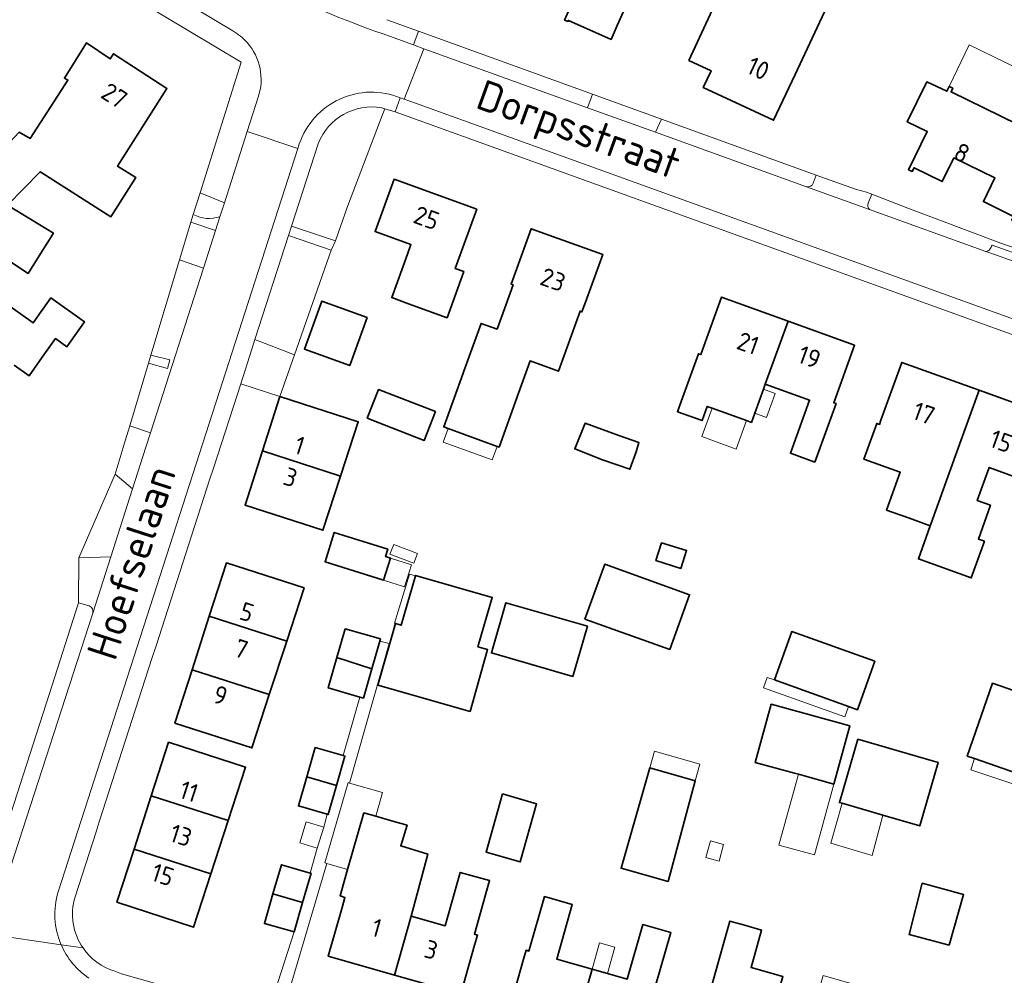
# Model space of a CAD drawing. Header units: metres. Extents: x 104777 to 177370, y 409697 to 438337.
# Tile 98 of 133: x 130196 to 130294, y 423146 to 423240. Entities that reach past the tile are written whole.
import ezdxf
from ezdxf.enums import TextEntityAlignment as Align

# ---------------------------------------------------------------- set-up
doc = ezdxf.new("R2010")
doc.units = ezdxf.units.M
for name, color, linetype, lineweight in [('B-WE-GR-GROENVOORZIENING-GV', 80, 'Continuous', 18), ('B-WE-GR-HAAG-GV', 90, 'Continuous', 13), ('B-WE-IE-TERREINAFSCHEIDING_KUNSTMATIG_HEKWERK-G', 20, 'IE-TERREINAFSCHEIDING_KUNSTMATIG-SO', 18), ('B-WE-OG-BEBOUWING-GV', 7, 'Continuous', 35), ('B-WE-OG-BEBOUWING_HUISNUMMER-T18', 10, 'Continuous', 18), ('B-WE-OG-BEBOUWING_LUIFEL-GV', 7, 'Continuous', 18), ('B-WE-OG-BEBOUWING_SCHUUR-GV', 7, 'Continuous', 18), ('B-WE-OG-BEBOUWING_STRAATNAAM-T18', 10, 'Continuous', 18), ('B-WE-OG-TERREIN_BEGROEID-GV', 7, 'Continuous', 18), ('B-WE-OG-TERREIN_ERF-GV', 7, 'Continuous', 18), ('B-WE-VH-OPENVERHARDING_BETONSTRAATSTEEN-GV', 90, 'Continuous', 18), ('B-WE-VH-OPENVERHARDING_SIERBESTRATING-GV', 90, 'Continuous', 18), ('B-WE-VH-OPENVERHARDING_STRAATBAKSTEEN-GV', 90, 'Continuous', 18), ('B-WE-VH-OPENVERHARDING_TEGEL-GV', 90, 'Continuous', 18)]:
    doc.layers.add(name, color=color, linetype=linetype, lineweight=lineweight)
doc.styles.add('NLCS-ISO-M20-T18', font='NLCS-ISO.ttf', dxfattribs={"height": 0.036})
doc.linetypes.add('IE-TERREINAFSCHEIDING_KUNSTMATIG-SO', pattern='A,4,[82,NLCS.SHX,S=0.75,R=90,X=0,Y=0],4,-2', length=10)

msp = doc.modelspace()

# ---------------------------------------------------------------- linework, layer by layer
at = {"layer": 'B-WE-GR-GROENVOORZIENING-GV', "ltscale": 20, "flags": 128}
msp.add_lwpolyline([(130209.075, 423206.231), (130210.937, 423205.679), (130211.179, 423206.549), (130209.305, 423206.997)], close=True, dxfattribs=at)
at = {"layer": 'B-WE-GR-HAAG-GV', "ltscale": 20, "flags": 128}
msp.add_lwpolyline([(130209.305, 423206.997), (130209.075, 423206.231), (130210.937, 423205.679), (130211.179, 423206.549)], close=True, dxfattribs=at)
at = {"layer": 'B-WE-IE-TERREINAFSCHEIDING_KUNSTMATIG_HEKWERK-G', "ltscale": 20, "flags": 128}
for points in [[(130205.559, 423243.565), (130218.213, 423235.962)], [(130214.166, 423223.04), (130218.213, 423235.962)], [(130213.496, 423220.901), (130214.166, 423223.04)], [(130227.541, 423218.296), (130228.728, 423221.711)], [(130213.26, 423220.148), (130213.496, 423220.901)], [(130227.126, 423217.379), (130223.501, 423207.052)], [(130227.541, 423218.296), (130227.126, 423217.379)], [(130199.295, 423173.591), (130202.17, 423182.53)]]:
    msp.add_lwpolyline(points, dxfattribs=at)
at = {"layer": 'B-WE-OG-BEBOUWING-GV', "ltscale": 20, "flags": 128}
for points in [[(130250.989, 423256.53), (130247.323, 423250.42), (130249.266, 423249.56), (130246.57, 423243.47), (130250.83, 423241.584), (130250.18, 423240.115), (130250.499, 423239.972), (130250.55, 423240.086), (130254.768, 423238.201), (130255.38, 423239.57), (130258.141, 423245.747), (130254.247, 423247.488), (130257.074, 423253.81)], [(130272.94, 423234.75), (130277.291, 423244.048), (130268.14, 423248.314), (130264.57, 423240.65), (130262.46, 423236.12), (130264.64, 423235.1), (130263.87, 423233.46), (130270.82, 423230.22)], [(130198.531, 423225.021), (130205.34, 423220.68), (130207.81, 423224.55), (130206.02, 423225.68), (130210.89, 423233.35), (130205.6, 423236.78), (130205.271, 423236.272), (130202.956, 423237.848), (130200.769, 423234.37), (130201.111, 423234.191), (130197.378, 423228.419), (130196.305, 423229.038), (130191.505, 423223.978), (130189.219, 423220.278), (130192.658, 423218.04), (130195.131, 423221.841), (130198.354, 423225.13)], [(130284.031, 423230.064), (130286.001, 423229.103), (130284.162, 423225.332), (130284.522, 423225.156), (130284.697, 423225.516), (130287.487, 423224.155), (130288.627, 423226.492), (130292.686, 423224.512), (130291.546, 423222.175), (130294.532, 423220.719), (130294.357, 423220.359), (130294.716, 423220.184), (130298.724, 423228.402), (130298.365, 423228.577), (130298.19, 423228.218), (130288.355, 423233.015), (130288.53, 423233.374), (130288.17, 423233.55), (130287.942, 423233.083), (130285.951, 423234.001)], [(130241.5, 423221.43), (130233.33, 423224.39), (130231.46, 423219.22), (130234.99, 423217.94), (130234.65, 423217), (130233.095, 423212.7), (130234.77, 423212.09), (130238.56, 423210.71), (130240.21, 423215.28), (130239.38, 423215.57)], [(130192.658, 423218.04), (130197.191, 423215.09), (130198.437, 423217.078), (130199.683, 423219.067), (130195.131, 423221.841)], [(130238.664, 423199.771), (130243.509, 423198.001), (130243.71, 423197.928), (130245.626, 423203.258), (130246.767, 423206.433), (130249.57, 423205.426), (130251.701, 423211.357), (130251.894, 423211.287), (130252.25, 423212.25), (130253.94, 423216.96), (130246.87, 423219.5), (130244.9, 423214.02), (130245.08, 423213.95), (130243.5, 423209.58), (130241.93, 423210.14), (130240.23, 423205.44), (130240.152, 423205.225), (130238.246, 423199.923)], [(130270.005, 423204.145), (130272.255, 423210.365), (130265.69, 423212.74), (130263.64, 423207.06), (130263.39, 423207.15), (130261.7, 423202.44), (130261.336, 423201.425), (130263.762, 423200.548), (130264.27, 423201.951), (130264.743, 423201.78), (130268.152, 423200.546), (130268.639, 423200.37), (130268.969, 423201.282), (130269.824, 423203.644)], [(130230.684, 423210.716), (130226.206, 423212.346), (130224.479, 423207.603), (130228.958, 423205.972)], [(130272.255, 423210.365), (130270.005, 423204.145), (130274.387, 423202.559), (130272.488, 423197.312), (130274.893, 423196.442), (130275.29, 423197.53), (130277, 423202.22), (130276.76, 423202.31), (130278.82, 423207.99)], [(130291.13, 423203.545), (130283.49, 423206.3), (130281.43, 423200.6), (130281.279, 423200.175), (130281.009, 423200.271), (130279.747, 423196.733), (130283.334, 423195.454), (130281.994, 423191.695), (130284.149, 423190.927), (130286.303, 423190.159), (130286.355, 423190.305), (130288.799, 423197.082)], [(130222.042, 423202.913), (130220.325, 423197.554), (130228.041, 423195.071), (130229.787, 423200.426)], [(130230.687, 423200.769), (130236.316, 423198.59), (130237.415, 423201.43), (130231.779, 423203.602)], [(130286.303, 423190.159), (130285.134, 423186.881), (130290.352, 423185.01), (130291.652, 423188.629), (130291.056, 423188.842), (130292.25, 423192.189), (130290.948, 423192.647), (130292.118, 423195.905), (130296.445, 423194.344), (130296.71, 423195.09), (130298.77, 423200.79), (130291.13, 423203.545), (130288.799, 423197.082), (130286.355, 423190.305)], [(130255.525, 423199.077), (130252.199, 423200.275), (130251.174, 423197.745), (130253.925, 423196.67), (130256.636, 423195.731), (130257.237, 423197.463), (130257.521, 423198.371)], [(130220.325, 423197.554), (130218.608, 423192.195), (130226.296, 423189.717), (130228.041, 423195.071)], [(130232.718, 423187.83), (130227.424, 423189.498), (130226.513, 423186.604), (130232.283, 423184.786), (130232.969, 423186.964), (130232.492, 423187.114)], [(130259.76, 423188.473), (130259.206, 423186.711), (130261.671, 423185.936), (130262.225, 423187.697)], [(130215.073, 423181.21), (130222.72, 423178.747), (130224.437, 423184.014), (130216.772, 423186.483)], [(130260.567, 423177.926), (130262.516, 423183.337), (130254.142, 423186.355), (130252.192, 423180.944)], [(130235.443, 423185.197), (130234.029, 423180.324), (130233.462, 423180.5), (130231.727, 423174.416), (130240.845, 423171.816), (130242.566, 423177.938), (130241.621, 423178.204), (130243.028, 423183.053), (130235.458, 423185.25)], [(130251.005, 423175.263), (130252.442, 423180.221), (130244.381, 423182.558), (130242.943, 423177.601)], [(130215.073, 423181.21), (130213.375, 423175.937), (130221.003, 423173.48), (130222.72, 423178.747)], [(130227.689, 423177.147), (130231.14, 423176.035), (130231.919, 423178.748), (130231.983, 423178.972), (130228.499, 423179.972)], [(130270.908, 423174.921), (130278.219, 423172.301), (130279.11, 423171.982), (130280.824, 423176.767), (130272.623, 423179.706)], [(130231.14, 423176.035), (130227.689, 423177.147), (130226.823, 423174.13), (130229.938, 423173.236), (130230.307, 423173.13)], [(130213.375, 423175.937), (130211.673, 423170.655), (130219.283, 423168.203), (130221.003, 423173.48)], [(130292.445, 423174.598), (130289.948, 423167.407), (130290.669, 423167.157), (130294.817, 423165.717), (130298.334, 423164.496), (130300.831, 423171.686)], [(130273.275, 423165.6), (130276.771, 423164.64), (130278.35, 423170.395), (130270.597, 423172.522), (130269.018, 423166.767), (130272.894, 423165.704)], [(130216.948, 423161.04), (130218.663, 423166.3), (130211.05, 423168.761), (130209.346, 423163.489)], [(130281.626, 423161.56), (130285.261, 423160.5), (130287.087, 423166.755), (130279.149, 423169.072), (130277.322, 423162.816), (130277.585, 423162.739)], [(130224.71, 423165.36), (130227.646, 423164.511), (130228.479, 423167.394), (130228.29, 423167.449), (130225.543, 423168.243)], [(130260.394, 423155.026), (130263.078, 423164.959), (130258.602, 423166.25), (130255.755, 423156.318)], [(130227.646, 423164.511), (130224.71, 423165.36), (130223.876, 423162.476), (130226.721, 423161.654), (130226.812, 423161.628)], [(130215.232, 423155.773), (130216.948, 423161.04), (130209.346, 423163.489), (130207.643, 423158.217)], [(130244.055, 423163.662), (130242.421, 423157.896), (130245.788, 423156.942), (130247.413, 423162.672)], [(130228.743, 423156.208), (130227.993, 423153.599), (130228.482, 423153.442), (130228.2, 423152.44), (130226.83, 423147.63), (130233.375, 423145.77), (130235.028, 423151.586), (130236.655, 423157.718), (130233.996, 423158.531), (130234.61, 423160.562), (130233.064, 423161.007), (130231.518, 423161.452), (130230.348, 423161.789)], [(130207.643, 423158.217), (130205.942, 423152.955), (130213.509, 423150.488), (130215.232, 423155.773)], [(130221.367, 423153.797), (130224.298, 423152.931), (130225.133, 423155.82), (130225.025, 423155.851), (130222.197, 423156.668)], [(130241.28, 423148.72), (130241.562, 423149.725), (130241.271, 423149.807), (130242.77, 423155.095), (130239.873, 423155.916), (130238.376, 423150.637), (130235.028, 423151.586), (130233.375, 423145.77), (130239.92, 423143.91)], [(130288.177, 423148.72), (130289.585, 423153.733), (130285.513, 423154.843), (130284.217, 423149.769)], [(130224.298, 423152.931), (130221.367, 423153.797), (130220.516, 423150.856), (130223.463, 423150.042)], [(130252.896, 423146.364), (130249.406, 423147.354), (130250.933, 423152.735), (130248.179, 423153.517), (130246.65, 423148.133), (130246.369, 423148.213), (130246.12, 423147.34), (130244.76, 423142.53), (130251.285, 423140.68)], [(130252.896, 423146.364), (130251.285, 423140.68), (130257.81, 423138.83), (130259.18, 423143.64), (130259.421, 423144.512), (130259.132, 423144.594), (130260.66, 423149.978), (130257.894, 423150.763), (130256.366, 423145.379), (130254.415, 423145.933)], [(130270.776, 423141.263), (130270.521, 423141.336), (130271.742, 423145.622), (130268.593, 423146.519), (130269.644, 423150.208), (130268.076, 423150.655), (130266.507, 423151.102), (130264.251, 423143.12), (130264, 423142.3), (130262.63, 423137.49), (130269.16, 423135.62)]]:
    msp.add_lwpolyline(points, close=True, dxfattribs=at)
msp.add_lwpolyline([(130195.792, 423206.028), (130197.28, 423204.98), (130198.575, 423206.81), (130199.87, 423208.64), (130201.011, 423207.832), (130202.76, 423210.301), (130199.427, 423212.661), (130197.678, 423210.192), (130192.414, 423213.92)], dxfattribs=at)
at = {"layer": 'B-WE-OG-BEBOUWING_LUIFEL-GV', "ltscale": 20, "flags": 128}
for points in [[(130298.724, 423228.402), (130300.712, 423232.515), (130290.153, 423237.65), (130288.17, 423233.55), (130288.53, 423233.374), (130288.355, 423233.015), (130298.19, 423228.218), (130298.365, 423228.577)], [(130268.969, 423201.282), (130270.13, 423200.862), (130270.985, 423203.223), (130269.824, 423203.644)], [(130264.743, 423201.78), (130263.725, 423198.965), (130267.134, 423197.732), (130268.152, 423200.546)], [(130238.664, 423199.771), (130238.175, 423198.398), (130243.035, 423196.668), (130243.509, 423198.001)], [(130233.294, 423188.312), (130232.927, 423187.345), (130235.293, 423186.448), (130235.66, 423187.415)], [(130232.969, 423186.964), (130232.283, 423184.786), (130234.368, 423184.13), (130235.053, 423186.309)], [(130234.029, 423180.324), (130235.443, 423185.197), (130234.868, 423185.376), (130233.366, 423180.53), (130233.462, 423180.5)], [(130270.908, 423174.921), (130270.188, 423175.179), (130269.821, 423174.155), (130277.851, 423171.276), (130278.219, 423172.301)], [(130263.078, 423164.959), (130263.55, 423166.595), (130259.074, 423167.886), (130258.602, 423166.25)], [(130294.817, 423165.717), (130290.669, 423167.157), (130290.301, 423166.051), (130294.468, 423164.667)], [(130273.275, 423165.6), (130271.355, 423158.603), (130274.851, 423157.644), (130276.771, 423164.64)], [(130226.683, 423156.801), (130228.743, 423156.208), (130230.348, 423161.789), (130231.518, 423161.452), (130232.194, 423163.8), (130228.917, 423164.743), (130228.785, 423164.781), (130226.503, 423156.853)], [(130277.585, 423162.739), (130276.462, 423158.811), (130280.551, 423157.587), (130281.626, 423161.56)], [(130224.024, 423158.821), (130225.745, 423158.298), (130226.378, 423160.379), (130224.656, 423160.902)], [(130254.415, 423145.933), (130255.151, 423148.528), (130253.633, 423148.959), (130252.896, 423146.364)]]:
    msp.add_lwpolyline(points, close=True, dxfattribs=at)
at = {"layer": 'B-WE-OG-BEBOUWING_SCHUUR-GV', "ltscale": 20, "flags": 128}
msp.add_lwpolyline([(130264.586, 423159.025), (130264.145, 423157.371), (130265.438, 423157.027), (130265.879, 423158.68)], close=True, dxfattribs=at)
at = {"layer": 'B-WE-OG-TERREIN_BEGROEID-GV', "ltscale": 20, "flags": 128}
for points in [[(130217.4, 423239.04), (130210.052, 423243.455), (130206.703, 423245.468), (130204.981, 423244.752)], [(130205.559, 423243.565), (130218.213, 423235.962), (130214.166, 423223.04), (130216.562, 423222.061), (130218.82, 423229.101), (130219.91, 423232.5)], [(130232.158, 423230.687), (130232.403, 423231.356), (130232.11, 423231.445)], [(130225.84, 423227.9), (130223.209, 423219.754), (130227.541, 423218.296), (130228.728, 423221.711), (130232.158, 423230.687)]]:
    msp.add_lwpolyline(points, dxfattribs=at)
at = {"layer": 'B-WE-OG-TERREIN_BEGROEID-GV', "ltscale": 20}
for points in [[(130218.817, 423237.892, 0.083068), (130217.4, 423239.04)], [(130219.91, 423232.5, 0.267957), (130218.817, 423237.892)], [(130232.11, 423231.445, 0.357724), (130225.84, 423227.9)]]:
    msp.add_lwpolyline(points, format="xyb", dxfattribs=at)
at = {"layer": 'B-WE-OG-TERREIN_BEGROEID-GV', "ltscale": 20, "flags": 128}
for points in [[(130222.913, 423218.839), (130219.591, 423208.552), (130223.501, 423207.052), (130227.126, 423217.379)], [(130214.492, 423215.605), (130212.139, 423216.42), (130209.305, 423206.997), (130211.179, 423206.549), (130210.937, 423205.679), (130209.075, 423206.231), (130207.212, 423200.034), (130209.271, 423199.32)], [(130202.2, 423186.987), (130205.344, 423187.074), (130207.503, 423193.807), (130205.771, 423195.241)]]:
    msp.add_lwpolyline(points, close=True, dxfattribs=at)
at = {"layer": 'B-WE-OG-TERREIN_ERF-GV', "ltscale": 20, "flags": 128}
for points in [[(130250.989, 423256.53), (130257.074, 423253.81), (130254.247, 423247.488), (130258.141, 423245.747), (130255.38, 423239.57), (130254.768, 423238.201), (130250.55, 423240.086), (130250.499, 423239.972), (130250.18, 423240.115), (130250.83, 423241.584), (130246.57, 423243.47), (130249.266, 423249.56), (130247.323, 423250.42)], [(130270.82, 423230.22), (130263.87, 423233.46), (130264.64, 423235.1), (130262.46, 423236.12), (130264.57, 423240.65), (130268.14, 423248.314), (130277.291, 423244.048), (130272.94, 423234.75)], [(130197.378, 423228.419), (130201.111, 423234.191), (130200.769, 423234.37), (130202.956, 423237.848), (130205.271, 423236.272), (130205.6, 423236.78), (130210.89, 423233.35), (130206.02, 423225.68), (130207.81, 423224.55), (130205.34, 423220.68), (130198.531, 423225.021), (130198.354, 423225.13), (130195.131, 423221.841), (130192.658, 423218.04), (130189.219, 423220.278), (130191.505, 423223.978), (130196.305, 423229.038)], [(130287.487, 423224.155), (130284.697, 423225.516), (130284.522, 423225.156), (130284.162, 423225.332), (130286.001, 423229.103), (130284.031, 423230.064), (130285.951, 423234.001), (130287.942, 423233.083), (130288.17, 423233.55), (130288.53, 423233.374), (130288.355, 423233.015), (130298.19, 423228.218), (130298.365, 423228.577), (130298.724, 423228.402), (130294.716, 423220.184), (130294.357, 423220.359), (130294.532, 423220.719), (130291.546, 423222.175), (130292.686, 423224.512), (130288.627, 423226.492)], [(130234.65, 423217), (130234.99, 423217.94), (130231.46, 423219.22), (130233.33, 423224.39), (130241.5, 423221.43), (130239.38, 423215.57), (130240.21, 423215.28), (130238.56, 423210.71), (130234.77, 423212.09), (130233.095, 423212.7)], [(130243.509, 423198.001), (130238.664, 423199.771), (130238.246, 423199.923), (130240.152, 423205.225), (130240.23, 423205.44), (130241.93, 423210.14), (130243.5, 423209.58), (130245.08, 423213.95), (130244.9, 423214.02), (130246.87, 423219.5), (130253.94, 423216.96), (130252.25, 423212.25), (130251.894, 423211.287), (130251.701, 423211.357), (130249.57, 423205.426), (130246.767, 423206.433), (130245.626, 423203.258), (130243.71, 423197.928)], [(130272.255, 423210.365), (130278.82, 423207.99), (130276.76, 423202.31), (130277, 423202.22), (130275.29, 423197.53), (130274.893, 423196.442), (130272.488, 423197.312), (130274.387, 423202.559), (130270.005, 423204.145), (130269.824, 423203.644), (130268.969, 423201.282), (130268.639, 423200.37), (130268.152, 423200.546), (130264.743, 423201.78), (130264.27, 423201.951), (130263.762, 423200.548), (130261.336, 423201.425), (130261.7, 423202.44), (130263.39, 423207.15), (130263.64, 423207.06), (130265.69, 423212.74)], [(130230.684, 423210.716), (130228.958, 423205.972), (130224.479, 423207.603), (130226.206, 423212.346)], [(130281.279, 423200.175), (130281.43, 423200.6), (130283.49, 423206.3), (130291.13, 423203.545), (130298.77, 423200.79), (130296.71, 423195.09), (130296.445, 423194.344), (130292.118, 423195.905), (130290.948, 423192.647), (130292.25, 423192.189), (130291.056, 423188.842), (130291.652, 423188.629), (130290.352, 423185.01), (130285.134, 423186.881), (130286.303, 423190.159), (130284.149, 423190.927), (130281.994, 423191.695), (130283.334, 423195.454), (130279.747, 423196.733), (130281.009, 423200.271)], [(130222.042, 423202.913), (130229.787, 423200.426), (130228.041, 423195.071), (130226.296, 423189.717), (130218.608, 423192.195), (130220.325, 423197.554)], [(130230.687, 423200.769), (130231.779, 423203.602), (130237.415, 423201.43), (130236.316, 423198.59)], [(130257.237, 423197.463), (130256.636, 423195.731), (130253.925, 423196.67), (130251.174, 423197.745), (130252.199, 423200.275), (130255.525, 423199.077), (130257.521, 423198.371)], [(130232.283, 423184.786), (130226.513, 423186.604), (130227.424, 423189.498), (130232.718, 423187.83), (130232.492, 423187.114), (130232.969, 423186.964)], [(130259.76, 423188.473), (130262.225, 423187.697), (130261.671, 423185.936), (130259.206, 423186.711)], [(130222.72, 423178.747), (130221.003, 423173.48), (130219.283, 423168.203), (130211.673, 423170.655), (130213.375, 423175.937), (130215.073, 423181.21), (130216.772, 423186.483), (130224.437, 423184.014)], [(130260.567, 423177.926), (130252.192, 423180.944), (130254.142, 423186.355), (130262.516, 423183.337)], [(130234.029, 423180.324), (130235.443, 423185.197), (130235.458, 423185.25), (130243.028, 423183.053), (130241.621, 423178.204), (130242.566, 423177.938), (130240.845, 423171.816), (130231.727, 423174.416), (130233.462, 423180.5)], [(130251.005, 423175.263), (130242.943, 423177.601), (130244.381, 423182.558), (130252.442, 423180.221)], [(130278.219, 423172.301), (130270.908, 423174.921), (130272.623, 423179.706), (130280.824, 423176.767), (130279.11, 423171.982)], [(130290.669, 423167.157), (130289.948, 423167.407), (130292.445, 423174.598), (130300.831, 423171.686), (130298.334, 423164.496), (130294.817, 423165.717)], [(130276.771, 423164.64), (130273.275, 423165.6), (130272.894, 423165.704), (130269.018, 423166.767), (130270.597, 423172.522), (130278.35, 423170.395)], [(130209.346, 423163.489), (130211.05, 423168.761), (130218.663, 423166.3), (130216.948, 423161.04), (130215.232, 423155.773), (130213.509, 423150.488), (130205.942, 423152.955), (130207.643, 423158.217)], [(130277.585, 423162.739), (130277.322, 423162.816), (130279.149, 423169.072), (130287.087, 423166.755), (130285.261, 423160.5), (130281.626, 423161.56)], [(130263.078, 423164.959), (130260.394, 423155.026), (130255.755, 423156.318), (130258.602, 423166.25)], [(130247.413, 423162.672), (130245.788, 423156.942), (130242.421, 423157.896), (130244.055, 423163.662)], [(130235.028, 423151.586), (130238.376, 423150.637), (130239.873, 423155.916), (130242.77, 423155.095), (130241.271, 423149.807), (130241.562, 423149.725), (130241.28, 423148.72), (130239.92, 423143.91), (130233.375, 423145.77), (130226.83, 423147.63), (130228.2, 423152.44), (130228.482, 423153.442), (130227.993, 423153.599), (130228.743, 423156.208), (130230.348, 423161.789), (130231.518, 423161.452), (130233.064, 423161.007), (130234.61, 423160.562), (130233.996, 423158.531), (130236.655, 423157.718)], [(130288.177, 423148.72), (130284.217, 423149.769), (130285.513, 423154.843), (130289.585, 423153.733)], [(130251.285, 423140.68), (130244.76, 423142.53), (130246.12, 423147.34), (130246.369, 423148.213), (130246.65, 423148.133), (130248.179, 423153.517), (130250.933, 423152.735), (130249.406, 423147.354), (130252.896, 423146.364), (130254.415, 423145.933), (130256.366, 423145.379), (130257.894, 423150.763), (130260.66, 423149.978), (130259.132, 423144.594), (130259.421, 423144.512), (130259.18, 423143.64), (130257.81, 423138.83)], [(130270.776, 423141.263), (130274.159, 423140.288), (130275.724, 423145.72), (130278.58, 423144.897), (130277.015, 423139.465), (130277.303, 423139.382), (130277.07, 423138.56), (130275.69, 423133.75), (130269.16, 423135.62), (130262.63, 423137.49), (130264, 423142.3), (130264.251, 423143.12), (130266.507, 423151.102), (130268.076, 423150.655), (130269.644, 423150.208), (130268.593, 423146.519), (130271.742, 423145.622), (130270.521, 423141.336)]]:
    msp.add_lwpolyline(points, close=True, dxfattribs=at)
for points in [[(130214.166, 423223.04), (130218.213, 423235.962), (130205.559, 423243.565)], [(130232.6, 423240.15), (130235.743, 423239.013), (130252.927, 423232.793), (130259.759, 423230.321), (130275.028, 423224.795), (130275.4, 423224.66), (130279.029, 423223.381), (130279.99, 423223.103), (130280.527, 423222.898), (130284.088, 423221.539), (130293.28, 423218.088), (130296.102, 423217.07)], [(130316.913, 423200.929), (130233.44, 423231.04), (130232.403, 423231.356), (130232.158, 423230.687), (130228.728, 423221.711), (130227.541, 423218.296), (130227.126, 423217.379), (130223.501, 423207.052), (130222.042, 423202.913), (130218.178, 423204.177), (130215.515, 423195.931), (130215.111, 423194.681), (130209.815, 423178.283), (130209.414, 423177.043), (130204.2, 423160.901), (130203.886, 423159.929), (130201.81, 423153.5)], [(130194.82, 423159.68), (130199.295, 423173.591), (130202.17, 423182.53), (130202.2, 423186.987), (130205.771, 423195.241), (130206.768, 423198.558), (130207.212, 423200.034), (130209.075, 423206.231), (130209.305, 423206.997), (130212.139, 423216.42), (130213.26, 423220.148), (130213.496, 423220.901), (130214.166, 423223.04)], [(130192.414, 423213.92), (130197.678, 423210.192), (130199.427, 423212.661), (130202.76, 423210.301), (130201.011, 423207.832), (130199.87, 423208.64), (130198.575, 423206.81), (130197.28, 423204.98), (130195.792, 423206.028)], [(130221.533, 423144.005), (130223.463, 423150.042), (130220.516, 423150.856), (130221.367, 423153.797), (130222.197, 423156.668), (130225.025, 423155.851), (130225.745, 423158.298), (130226.378, 423160.379), (130226.721, 423161.654), (130223.876, 423162.476), (130224.71, 423165.36), (130225.543, 423168.243), (130228.29, 423167.449), (130229.938, 423173.236), (130226.823, 423174.13), (130227.689, 423177.147), (130228.499, 423179.972), (130231.983, 423178.972), (130231.919, 423178.748), (130232.843, 423178.511), (130228.917, 423164.743), (130228.785, 423164.781), (130226.503, 423156.853), (130226.683, 423156.801), (130222.793, 423143.64)], [(130205.73, 423146.15), (130206.39, 423145.89), (130220.827, 423141.797)]]:
    msp.add_lwpolyline(points, dxfattribs=at)
at = {"layer": 'B-WE-OG-TERREIN_ERF-GV', "ltscale": 20}
for points in [[(130201.81, 423153.5, 0.227987), (130202.6, 423148.444)], [(130202.6, 423148.444, 0.169262), (130205.73, 423146.15)]]:
    msp.add_lwpolyline(points, format="xyb", dxfattribs=at)
at = {"layer": 'B-WE-VH-OPENVERHARDING_BETONSTRAATSTEEN-GV', "ltscale": 20, "flags": 128}
for points in [[(130214.477, 423246.758), (130214.17, 423246.93), (130212.619, 423247.881), (130210.052, 423243.455), (130217.4, 423239.04)], [(130233.94, 423232.44), (130233.945, 423232.438), (130234.336, 423232.297), (130236.279, 423237.28), (130235.251, 423237.651), (130232.15, 423238.77)], [(130219.91, 423232.5), (130218.82, 423229.101), (130223.828, 423227.431), (130223.97, 423227.87)], [(130218.82, 423229.101), (130216.562, 423222.061), (130216.121, 423220.684), (130215.69, 423219.34), (130214.492, 423215.605), (130209.271, 423199.32), (130208.817, 423197.905), (130207.503, 423193.807), (130205.344, 423187.074), (130203.562, 423181.517), (130193.53, 423150.64)], [(130200.15, 423154), (130223.828, 423227.431), (130218.82, 423229.101)], [(130279.99, 423223.103), (130279.029, 423223.381), (130275.4, 423224.66), (130275.028, 423224.795), (130274.731, 423224)], [(130274.064, 423223.648), (130280.293, 423221.401)], [(130216.121, 423220.684), (130216.562, 423222.061), (130214.166, 423223.04), (130213.496, 423220.901)], [(130280.17, 423222.033), (130280.527, 423222.898), (130279.99, 423223.103)], [(130213.496, 423220.901), (130213.26, 423220.148), (130215.69, 423219.34), (130216.121, 423220.684)], [(130296.709, 423216.327), (130295.935, 423216.608), (130292.401, 423217.886)], [(130291.794, 423217.252), (130292.842, 423216.874)], [(130292.842, 423216.874), (130295.664, 423215.856), (130296.746, 423215.466)], [(130202.2, 423186.987), (130202.17, 423182.53), (130203.2, 423182.24)], [(130203.562, 423181.517), (130205.344, 423187.074), (130202.2, 423186.987)], [(130200.446, 423148.759), (130193.269, 423149.81)], [(130193.269, 423149.81), (130200.446, 423148.759)]]:
    msp.add_lwpolyline(points, dxfattribs=at)
at = {"layer": 'B-WE-VH-OPENVERHARDING_BETONSTRAATSTEEN-GV', "ltscale": 20}
for points in [[(130232.15, 423238.77, -0.02589), (130220.922, 423243.433)], [(130217.4, 423239.04, -0.083068), (130218.817, 423237.892)], [(130218.817, 423237.892, -0.267957), (130219.91, 423232.5)], [(130223.97, 423227.87, -0.43207), (130233.94, 423232.44)], [(130274.731, 423224, -0.397949), (130274.064, 423223.648)], [(130280.293, 423221.401, -0.264092), (130280.17, 423222.033)], [(130216.121, 423220.684, -0.203771), (130213.496, 423220.901)], [(130213.496, 423220.901, 0.203771), (130216.121, 423220.684)], [(130292.2, 423217.495, -0.276555), (130291.794, 423217.252)], [(130292.401, 423217.886, -0.007109), (130292.2, 423217.495)], [(130203.2, 423182.24, -0.389934), (130203.562, 423181.517)], [(130200.446, 423148.759, -0.178213), (130200.15, 423154)], [(130203.178, 423145.476, -0.143398), (130200.446, 423148.759)]]:
    msp.add_lwpolyline(points, format="xyb", dxfattribs=at)
at = {"layer": 'B-WE-VH-OPENVERHARDING_BETONSTRAATSTEEN-GV', "ltscale": 20, "flags": 128}
for points in [[(130313.435, 423209.445), (130311.015, 423210.318), (130308.183, 423211.34), (130307.409, 423211.619), (130304.758, 423212.576), (130303.971, 423212.86), (130296.746, 423215.466), (130295.664, 423215.856), (130292.842, 423216.874), (130291.794, 423217.252), (130280.293, 423221.401), (130274.064, 423223.648), (130259.162, 423229.025), (130252.426, 423231.455), (130237.189, 423236.952), (130236.279, 423237.28), (130234.336, 423232.297), (130235.438, 423231.899), (130317.52, 423202.274), (130319.728, 423207.171)], [(130259.759, 423230.321), (130252.927, 423232.793), (130252.426, 423231.455), (130259.162, 423229.025)], [(130223.209, 423219.754), (130222.913, 423218.839), (130227.126, 423217.379), (130227.541, 423218.296)]]:
    msp.add_lwpolyline(points, close=True, dxfattribs=at)
at = {"layer": 'B-WE-VH-OPENVERHARDING_SIERBESTRATING-GV', "ltscale": 20, "flags": 128}
for points in [[(130214.492, 423215.605), (130215.69, 423219.34), (130213.26, 423220.148), (130212.139, 423216.42)], [(130209.271, 423199.32), (130207.212, 423200.034), (130206.768, 423198.558), (130205.771, 423195.241), (130207.503, 423193.807), (130208.817, 423197.905)]]:
    msp.add_lwpolyline(points, close=True, dxfattribs=at)
at = {"layer": 'B-WE-VH-OPENVERHARDING_STRAATBAKSTEEN-GV', "ltscale": 20, "flags": 128}
msp.add_lwpolyline([(130223.501, 423207.052), (130219.591, 423208.552), (130219.283, 423207.599), (130218.178, 423204.177), (130222.042, 423202.913)], close=True, dxfattribs=at)
at = {"layer": 'B-WE-VH-OPENVERHARDING_TEGEL-GV', "ltscale": 20}
for points in [[(130220.922, 423243.433, 0.02589), (130232.15, 423238.77)], [(130233.94, 423232.44, 0.43207), (130223.97, 423227.87)], [(130225.84, 423227.9, -0.357724), (130232.11, 423231.445)], [(130274.064, 423223.648, 0.397949), (130274.731, 423224)], [(130280.17, 423222.033, 0.264092), (130280.293, 423221.401)], [(130291.794, 423217.252, 0.276555), (130292.2, 423217.495)], [(130292.2, 423217.495, 0.007109), (130292.401, 423217.886)], [(130203.562, 423181.517, 0.389934), (130203.2, 423182.24)], [(130200.15, 423154, 0.178213), (130200.446, 423148.759)], [(130202.6, 423148.444, -0.227987), (130201.81, 423153.5)], [(130200.446, 423148.759, 0.143398), (130203.178, 423145.476)], [(130205.73, 423146.15, -0.169262), (130202.6, 423148.444)]]:
    msp.add_lwpolyline(points, format="xyb", dxfattribs=at)
at = {"layer": 'B-WE-VH-OPENVERHARDING_TEGEL-GV', "ltscale": 20, "flags": 128}
for points in [[(130232.15, 423238.77), (130235.251, 423237.651), (130235.743, 423239.013), (130232.6, 423240.15)], [(130232.11, 423231.445), (130232.403, 423231.356), (130233.44, 423231.04), (130233.945, 423232.438), (130233.94, 423232.44)], [(130259.759, 423230.321), (130259.162, 423229.025), (130274.064, 423223.648)], [(130274.731, 423224), (130275.028, 423224.795), (130259.759, 423230.321)], [(130223.97, 423227.87), (130223.828, 423227.431), (130200.15, 423154)], [(130201.81, 423153.5), (130203.886, 423159.929), (130204.2, 423160.901), (130209.414, 423177.043), (130209.815, 423178.283), (130215.111, 423194.681), (130215.515, 423195.931), (130218.178, 423204.177), (130219.283, 423207.599), (130219.591, 423208.552), (130222.913, 423218.839), (130223.209, 423219.754), (130225.84, 423227.9)], [(130280.527, 423222.898), (130280.17, 423222.033)], [(130292.401, 423217.886), (130295.935, 423216.608), (130296.102, 423217.07), (130293.28, 423218.088), (130284.088, 423221.539), (130280.527, 423222.898)], [(130280.293, 423221.401), (130291.794, 423217.252)], [(130203.2, 423182.24), (130202.17, 423182.53), (130199.295, 423173.591), (130194.82, 423159.68), (130195.24, 423159.53), (130193.95, 423155.55), (130194.1, 423155.51), (130193.688, 423154.278), (130192.9, 423151.92), (130192.12, 423149.978), (130193.269, 423149.81)], [(130193.53, 423150.64), (130203.562, 423181.517)], [(130202.6, 423148.444), (130200.446, 423148.759)], [(130200.446, 423148.759), (130202.6, 423148.444)], [(130300.42, 423119.38), (130299.739, 423119.562), (130299.144, 423119.721), (130298.059, 423120.011), (130296.913, 423120.317), (130293.224, 423121.302), (130291.321, 423121.81), (130277.697, 423125.673), (130273.781, 423126.783), (130272.696, 423127.091), (130262.968, 423129.849), (130260.875, 423130.442), (130256.14, 423131.785), (130242.659, 423135.607), (130237.49, 423137.072), (130224.771, 423140.678), (130222.138, 423141.425), (130220.827, 423141.797), (130206.39, 423145.89), (130205.73, 423146.15)]]:
    msp.add_lwpolyline(points, dxfattribs=at)
for points in [[(130237.189, 423236.952), (130252.426, 423231.455), (130252.927, 423232.793), (130235.743, 423239.013), (130235.251, 423237.651), (130236.279, 423237.28)], [(130317.52, 423202.274), (130235.438, 423231.899), (130234.336, 423232.297), (130233.945, 423232.438), (130233.44, 423231.04), (130316.913, 423200.929)], [(130229.938, 423173.236), (130228.29, 423167.449), (130228.479, 423167.394), (130227.646, 423164.511), (130226.812, 423161.628), (130226.721, 423161.654), (130226.378, 423160.379), (130225.745, 423158.298), (130225.025, 423155.851), (130225.133, 423155.82), (130224.298, 423152.931), (130223.463, 423150.042), (130221.533, 423144.005), (130222.793, 423143.64), (130226.683, 423156.801), (130226.503, 423156.853), (130228.785, 423164.781), (130228.917, 423164.743), (130232.843, 423178.511), (130231.919, 423178.748), (130231.14, 423176.035), (130230.307, 423173.13)]]:
    msp.add_lwpolyline(points, close=True, dxfattribs=at)

# ---------------------------------------------------------------- texts
at = {"layer": 'B-WE-OG-BEBOUWING_HUISNUMMER-T18', "ltscale": 20, "style": 'NLCS-ISO-M20-T18'}
for s, rotation, p in [('10', 335, (130269.31, 423235.337)), ('27', 327.6, (130205.706, 423232.649)), ('8', 334, (130289.428, 423227.005)), ('25', 340.1, (130236.543, 423220.568)), ('23', 340.2, (130249.032, 423214.473)), ('21', 340.2, (130268.297, 423208.181)), ('19', 340.1, (130274.364, 423206.821)), ('17', 340.2, (130285.668, 423201.263)), ('1', 342.2, (130223.996, 423198.084)), ('15', 340.2, (130293.308, 423198.508)), ('3', 342.1, (130223.101, 423194.949)), ('5', 342.1, (130218.789, 423181.631)), ('7', 342.1, (130218.237, 423177.986)), ('9', 342.1, (130216.18, 423173.405)), ('11', 342.1, (130213.062, 423163.907)), ('13', 342.1, (130212.285, 423159.574)), ('15', 341.9, (130210.482, 423155.682)), ('1', 344.2, (130231.61, 423150.43)), ('3', 344.2, (130236.997, 423148.274))]:
    msp.add_text(s, height=1.8, rotation=rotation, dxfattribs=at).set_placement(p, align=Align.MIDDLE)
at = {"layer": 'B-WE-OG-BEBOUWING_STRAATNAAM-T18', "ltscale": 20, "style": 'NLCS-ISO-M20-T18'}
for s, rotation, p in [('Dorpsstraat', 340.1, (130251.43, 423228.911)), ('Hoefselaan', 72.1, (130207.37, 423186.526))]:
    msp.add_text(s, height=3, rotation=rotation, dxfattribs=at).set_placement(p, align=Align.MIDDLE)

doc.saveas('drawing.dxf')
